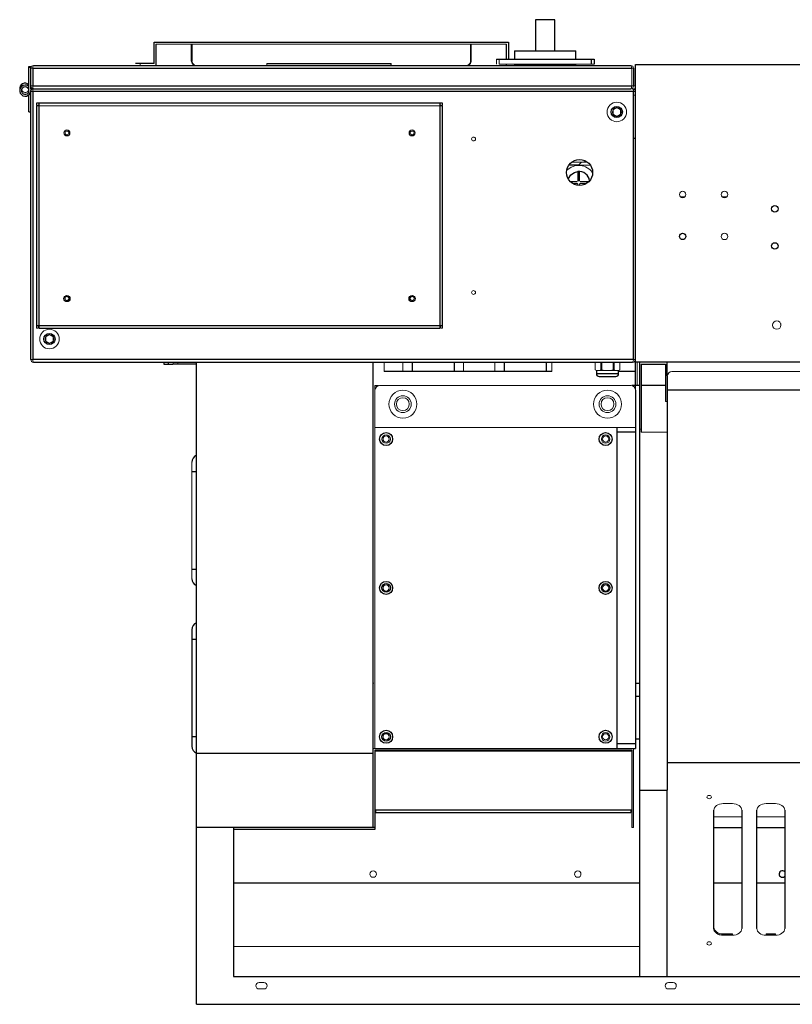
# Model space of a CAD drawing. Header units: millimetres. Extents: x -322 to 1770, y -283 to 928.
# Tile 1 of 2: x -322 to 509, y -130 to 928. Entities that reach past the tile are written whole.
import ezdxf

# ---------------------------------------------------------------- set-up
doc = ezdxf.new("R2010")
doc.units = ezdxf.units.MM

msp = doc.modelspace()

# ---------------------------------------------------------------- linework, layer by layer
at = {"color": 7, "linetype": 'Continuous', "lineweight": 25}
for p, q in [((253.5, 928.2), (232.5, 928.2)), ((232.5, 928.2), (232.5, 894.7)), ((253.5, 894.7), (253.5, 928.2)), ((-177.5, 881), (-177.5, 904)), ((-177.5, 904), (203.5, 904)), ((-175.5, 902), (-175.5, 879)), ((-137.5, 902), (-137.5, 884)), ((-136.8, 902), (-136.8, 884)), ((163.5, 884), (163.5, 902)), ((201.5, 885.9), (201.5, 902)), ((203.5, 904), (203.5, 885.9)), ((210, 894.7), (210, 885.9)), ((210, 894.7), (276, 894.7)), ((276, 885.9), (276, 894.7)), ((-307, 879), (335, 879)), ((-177.5, 881), (-197.5, 881)), ((-56.1, 881), (77.3, 881)), ((77.3, 879), (77.3, 881)), ((190.5, 885.9), (295.5, 885.9)), ((201.5, 879), (201.5, 880.4)), ((210, 880.4), (210, 879.6)), ((276, 879.6), (276, 880.4)), ((292.5, 885.9), (292.5, 880.4)), ((295.5, 885.9), (295.5, 880.4)), ((340, 531.2), (340, 880)), ((340, 880), (1265.7, 880)), ((-312, 878), (-310, 878)), ((-312, 877.4), (-312, 878)), ((-312, 877), (-310, 877)), ((-312, 852), (-312, 877)), ((-310, 854), (-310, 876)), ((-308, 876), (-308, 857)), ((-308, 876), (336, 876)), ((338, 876), (338, 857)), ((-312, 829), (-312, 847.6)), ((-310, 853), (-310.2, 851.7)), ((-310, 563), (-310, 851)), ((-308, 857), (336, 857)), ((338, 851), (-308, 851)), ((-308, 851), (-308, 563)), ((-307, 854), (335, 854)), ((338, 563), (338, 851)), ((132.6, 838.5), (-303.8, 838.5)), ((-301, 596.5), (-301, 838.5)), ((129.8, 838.5), (129.8, 596.5)), ((-312, 829), (-310, 829)), ((-303.8, 835.7), (-303.8, 596.5)), ((132.6, 596.5), (132.6, 835.7)), ((338, 801), (340, 801)), ((268.7, 772.2), (279.2, 772.2)), ((278, 765), (278, 754.5)), ((279, 771.5), (279, 772)), ((280, 754.5), (280, 765)), ((277.5, 754), (270.2, 754)), ((289.8, 754), (280.5, 754)), ((388.6, 737.7), (393, 737.7)), ((433.6, 737.7), (438, 737.7)), ((132.6, 599.3), (-303.8, 599.3)), ((-301, 596.5), (129.8, 596.5)), ((338, 563), (-308, 563)), ((-307, 560), (337, 560)), ((-167, 560), (-167, 558)), ((-167, 558), (-157.3, 558)), ((-162, 558), (-162, 560)), ((-132, 558), (-157, 558)), ((-132, -130), (-132, 560)), ((58, 60), (58, 560)), ((100, 560), (100, 550)), ((145, 560), (145, 550)), ((198.9, 560), (198.9, 550)), ((243.9, 560), (243.9, 550)), ((298.1, 551), (298.1, 547.6)), ((305.6, 551.5), (305.6, 551)), ((314.4, 551), (314.4, 551.5)), ((321.9, 547.6), (321.9, 551)), ((1110, 560), (340, 560)), ((344.3, 560), (344.3, -100)), ((346.3, 558), (346.3, 485)), ((346.3, 558), (372.3, 558)), ((372.3, 558), (372.3, 518)), ((374.3, 545.4), (374.3, 560)), ((250, 550), (70, 550)), ((321.9, 547.6), (298.1, 547.6)), ((300.9, 544.7), (319.1, 544.7)), ((340, 550), (321.9, 550)), ((374.3, 545), (374.3, 100.3)), ((60, 535), (63.9, 535)), ((344.3, 535), (336.1, 535)), ((340, 530), (340, 145)), ((372.3, 535), (346.3, 535)), ((874.3, 530), (374.3, 530)), ((320, 490), (320, 145)), ((340, 485), (320, 485)), ((-132, 442.1), (-137, 442.1)), ((-132, 337.4), (-137, 337.4)), ((-137, 272.6), (-137, 147.4)), ((-132, 262.1), (-137, 262.1)), ((340, 215), (344.3, 215)), ((344.3, 200.7), (340, 200.7)), ((-132, 157.4), (-137, 157.4)), ((340, 150), (320, 150)), ((344.3, 155), (340, 155)), ((-132, 140), (58, 140)), ((60, 145), (340, 145)), ((60, 143), (336, 143)), ((60, 143), (60, 60)), ((336, 142), (60, 142)), ((336, 143), (336, 60)), ((374.3, 130), (874.3, 130)), ((344.3, 100), (374.3, 100)), ((374.3, -100), (374.3, 100)), ((60, 79), (336, 79)), ((60.6, 78), (60, 78)), ((61, 76), (335, 76)), ((424.3, -48.6), (424.3, 78.6)), ((454.3, 78.6), (454.3, -48.6)), ((470.6, -48.6), (470.6, 78.6)), ((500.6, 78.6), (500.6, -48.6)), ((60, 60), (-132, 60)), ((-92, 60), (-92, -100)), ((60, 58), (-92, 58)), ((60, 59.6), (60, 58)), ((424.3, 60), (454.3, 60)), ((470.6, 60), (500.6, 60)), ((-92, 0.5), (344.3, 0.5)), ((424.3, 0.5), (454.3, 0.5)), ((470.6, 0.5), (500.6, 0.5)), ((434.3, -54.3), (434.3, -55.7)), ((444.3, -55.7), (434.3, -55.7)), ((490.6, -55.7), (480.6, -55.7)), ((-92, -100), (344, -100)), ((344.3, -100), (874.3, -100)), ((-132, -130), (1768, -130))]:
    msp.add_line(p, q, dxfattribs=at)
at = {"color": 142, "linetype": 'Continuous', "lineweight": 18, "true_color": 0x0080c0}
for p, q in [((201.5, 902), (-175.5, 902)), ((162.8, 884), (162.8, 902)), ((-192.5, 879), (-192.5, 881)), ((-136.8, 884), (-137.5, 884)), ((-56.1, 881), (-56.1, 879)), ((163.5, 884), (162.8, 884)), ((190.5, 880.4), (190.5, 885.9)), ((193.5, 885.9), (193.5, 880.4)), ((193.5, 880.4), (295.5, 880.4)), ((210, 879.6), (276, 879.6)), ((218.5, 879.6), (218.5, 879)), ((223.5, 879), (223.5, 879.6)), ((-310, 878), (-310, 877.4)), ((-310, 876), (-308, 876)), ((336, 857), (336, 876)), ((336, 876), (338, 876)), ((340, 857.2), (338.3, 857.2)), ((-312.5, 856.9), (-312.5, 853.9)), ((-312.5, 850.2), (-312.5, 852.1)), ((-308, 857), (-310, 857)), ((-308.1, 854), (-310, 854)), ((-310, 853.6), (-310, 851.4)), ((-310, 851), (-308, 851)), ((338, 857), (336, 857)), ((340, 854), (336.1, 854)), ((338, 851), (340, 851)), ((340, 847), (338, 847)), ((-303.8, 838.5), (-303.8, 836.5)), ((-303.8, 836.5), (-301, 836.5)), ((129.8, 836.5), (132.6, 836.5)), ((132.6, 836.5), (132.6, 838.5)), ((-303.8, 835.7), (132.6, 835.7)), ((320, 833.6), (316, 831.3)), ((316, 831.3), (316, 826.7)), ((316, 826.7), (320, 824.4)), ((324, 831.3), (320, 833.6)), ((320, 824.4), (324, 826.7)), ((324, 826.7), (324, 831.3)), ((288.6, 775), (271.4, 775)), ((272.4, 775.8), (275, 775)), ((282, 775), (279.2, 772.2)), ((279.5, 772), (291.5, 772)), ((272.9, 752), (277.5, 752)), ((278, 751.5), (278, 750.2)), ((280, 750), (280, 751.5)), ((280.5, 752), (287.1, 752)), ((394, 741.6), (394.2, 740.3)), ((439, 741.6), (439.3, 740.3)), ((439, 696.6), (439.3, 695.3)), ((-303.8, 596.5), (-301.8, 596.5)), ((-301.8, 596.5), (-301.8, 599.3)), ((130.6, 599.3), (130.6, 596.5)), ((130.6, 596.5), (132.6, 596.5)), ((496.2, 601.7), (496.5, 600)), ((-290, 589.6), (-294, 587.3)), ((-294, 587.3), (-294, 582.7)), ((-294, 582.7), (-290, 580.4)), ((-286, 587.3), (-290, 589.6)), ((-290, 580.4), (-286, 582.7)), ((-286, 582.7), (-286, 587.3)), ((-308, 563), (-310, 563)), ((340, 563), (338, 563)), ((-157, 560), (-157, 558)), ((-152, 560), (-152, 558)), ((70, 550), (70, 560)), ((90, 560), (90, 550)), ((155, 550), (155, 560)), ((188.9, 560), (188.9, 550)), ((250, 560), (250, 550)), ((296.7, 560), (296.7, 551.9)), ((321.9, 551), (298.1, 551)), ((302.7, 551.9), (302.7, 560)), ((304, 560), (304, 551.9)), ((316, 551.9), (316, 560)), ((317.3, 560), (317.3, 551.9)), ((323.3, 551.9), (323.3, 560)), ((342, 535), (342, 560)), ((379.3, 550), (869.3, 550)), ((60, 535), (60, 145)), ((65, 535), (335, 535)), ((372.3, 518), (374.3, 518)), ((340, 490), (60, 490)), ((346.3, 488), (344.3, 488)), ((374.3, 485), (346.3, 485)), ((-137, 452.6), (-137, 327.4)), ((58, 215), (58.9, 215)), ((58, 145), (59.6, 145)), ((338, 145), (338, 60)), ((434.3, 85.7), (444.3, 85.7)), ((480.6, 85.7), (490.6, 85.7)), ((61, 79), (61, 76)), ((335, 76), (335, 79)), ((336, 78), (335.4, 78)), ((454.3, 71.6), (424.3, 71.6)), ((500.6, 71.6), (470.6, 71.6)), ((338, 60), (336, 60)), ((58, 6.5), (59.3, 6.8)), ((278, 6.5), (279.3, 6.8)), ((444.3, -54.3), (434.3, -54.3)), ((444.3, -55.7), (444.3, -54.3)), ((490.6, -54.3), (480.6, -54.3)), ((480.6, -54.3), (480.6, -55.7)), ((490.6, -55.7), (490.6, -54.3)), ((-92, -68), (344.3, -68)), ((-64.5, -106.5), (-59.5, -106.5)), ((-59.5, -113.5), (-64.5, -113.5)), ((375.5, -106.5), (380.5, -106.5)), ((380.5, -113.5), (375.5, -113.5))]:
    msp.add_line(p, q, dxfattribs=at)
at = {"color": 7, "linetype": 'Continuous', "lineweight": 25, "flags": 128}
for points in [[(-320, 853.5), (-320, 853.4), (-319.9, 852.6)], [(-312.5, 851.2), (-312.3, 851.6), (-312, 853)], [(267.8, 757.2), (267.9, 757.6), (270.5, 761.5), (274.4, 764.1), (278, 765)], [(434.3, -55.7), (432.4, -55.6), (430.5, -55.2), (428.8, -54.5), (427.3, -53.6), (426, -52.6), (425.1, -51.3), (424.5, -50), (424.3, -48.6)]]:
    msp.add_lwpolyline(points, dxfattribs=at)
at = {"color": 142, "linetype": 'Continuous', "lineweight": 18, "true_color": 0x0080c0, "flags": 128}
for points in [[(-312.5, 855.8), (-312.3, 855.4), (-312, 854)], [(-308, 857), (-308, 856.4), (-307.9, 855.9), (-307.8, 855.3), (-307.7, 854.9), (-307.4, 854.2), (-307, 854)], [(-307, 854), (-307.4, 853.8), (-307.7, 853.1), (-307.8, 852.7), (-307.9, 852.1), (-308, 851.6), (-308, 851)], [(335, 854), (335.4, 854.2), (335.7, 854.9), (335.8, 855.3), (335.9, 855.9), (336, 856.4), (336, 857)], [(338, 851), (338, 851.6), (337.9, 852.1), (337.8, 852.7), (337.7, 853.1), (337.4, 853.8), (337, 854)], [(283, 775), (286.1, 775.9), (286.7, 776.2)], [(296.7, 551.9), (298.1, 551.2), (299.7, 551)], [(299.7, 551), (301.2, 551.2), (302.7, 551.9)], [(304, 551.9), (307, 551.2), (310, 551)], [(310, 551), (313, 551.2), (316, 551.9)], [(317.3, 551.9), (318.8, 551.2), (320.3, 551)], [(320.3, 551), (321.9, 551.2), (323.3, 551.9)], [(421.8, 92.8), (421.6, 92.1), (421.1, 91.5), (420.3, 91.1), (419.3, 91), (418.4, 91.1), (417.6, 91.5), (417, 92.1), (416.8, 92.8), (417, 93.5), (417.6, 94), (418.4, 94.4), (419.3, 94.5), (420.3, 94.4), (421.1, 94), (421.6, 93.5), (421.8, 92.8)], [(424.3, 78.6), (424.5, 80), (425.1, 81.3), (426, 82.6), (427.3, 83.6), (428.8, 84.5), (430.5, 85.2), (432.4, 85.6), (434.3, 85.7)], [(444.3, 85.7), (446.3, 85.6), (448.2, 85.2), (449.9, 84.5), (451.4, 83.6), (452.6, 82.6), (453.6, 81.3), (454.1, 80), (454.3, 78.6)], [(470.6, 78.6), (470.8, 80), (471.3, 81.3), (472.3, 82.6), (473.5, 83.6), (475, 84.5), (476.7, 85.2), (478.6, 85.6), (480.6, 85.7)], [(490.6, 85.7), (492.5, 85.6), (494.4, 85.2), (496.1, 84.5), (497.6, 83.6), (498.9, 82.6), (499.8, 81.3), (500.4, 80), (500.6, 78.6)], [(424.3, -47.2), (424.5, -48.6), (425.1, -49.9), (426, -51.2), (427.3, -52.2), (428.8, -53.1), (430.5, -53.8), (432.4, -54.2), (434.3, -54.3)], [(454.3, -48.6), (454.1, -50), (453.6, -51.3), (452.6, -52.6), (451.4, -53.6), (449.9, -54.5), (448.2, -55.2), (446.3, -55.6), (444.3, -55.7)], [(480.6, -55.7), (478.6, -55.6), (476.7, -55.2), (475, -54.5), (473.5, -53.6), (472.3, -52.6), (471.3, -51.3), (470.8, -50), (470.6, -48.6)], [(500.6, -48.6), (500.4, -50), (499.8, -51.3), (498.9, -52.6), (497.6, -53.6), (496.1, -54.5), (494.4, -55.2), (492.5, -55.6), (490.6, -55.7)], [(421.8, -64.5), (421.6, -65.2), (421.1, -65.8), (420.3, -66.2), (419.3, -66.3), (418.4, -66.2), (417.6, -65.8), (417, -65.2), (416.8, -64.5), (417, -63.9), (417.6, -63.3), (418.4, -62.9), (419.3, -62.8), (420.3, -62.9), (421.1, -63.3), (421.6, -63.9), (421.8, -64.5)]]:
    msp.add_lwpolyline(points, dxfattribs=at)
at = {"color": 142, "linetype": 'Continuous', "lineweight": 18, "true_color": 0x0080c0}
for centre, radius in [((320, 829), 10.5), ((-271.2, 806.5), 3.25), ((-271.2, 806.5), 2.07), ((99.9, 806.5), 3.25), ((99.9, 806.5), 2.07), ((166, 800), 2.07), ((390.8, 740.3), 3.45), ((435.8, 740.3), 3.45), ((435.8, 695.3), 3.45), ((166, 635), 2.07), ((-271.2, 628.5), 2.07), ((99.9, 628.5), 2.07), ((492, 600), 4.5), ((-290, 585), 10.5), ((90, 515), 15), ((310, 515), 15), ((90, 515), 9), ((90, 515), 6.92), ((310, 515), 9), ((310, 515), 6.92), ((72, 477.5), 4.6), ((72, 477.5), 3.32), ((308, 477.5), 4.6), ((308, 477.5), 3.32), ((72, 317.5), 3.32), ((308, 317.5), 3.32), ((72, 157.5), 3.32), ((308, 157.5), 4.6), ((308, 157.5), 3.32), ((58, 10), 3.5), ((278, 10), 3.5)]:
    msp.add_circle(centre, radius, dxfattribs=at)
at = {"color": 7, "linetype": 'Continuous', "lineweight": 25}
for centre, radius in [((320, 829), 6), ((280, 764), 14), ((490, 725), 3.5), ((390.8, 695.3), 3.45), ((490, 685), 3.5), ((-271.2, 628.5), 3.25), ((99.9, 628.5), 3.25), ((-290, 585), 6), ((72, 477.5), 7), ((308, 477.5), 7), ((72, 317.5), 7), ((72, 317.5), 4.6), ((308, 317.5), 7), ((308, 317.5), 4.6), ((72, 157.5), 7), ((72, 157.5), 4.6), ((308, 157.5), 7)]:
    msp.add_circle(centre, radius, dxfattribs=at)
at = {"color": 142, "linetype": 'Continuous', "lineweight": 18, "true_color": 0x0080c0}
for centre, radius, start, end in [((-307, 876), 3, 90, 180), ((-302.1, 875.7), 5.91, 146.1049, 177.1225), ((-132.4, 884.1), 5.12, 181.2861, 271.7323), ((-131.7, 884.1), 5.12, 181.2861, 271.7323), ((157.7, 884.1), 5.12, 268.2677, 358.7139), ((158.4, 884.1), 5.12, 268.2677, 358.7139), ((330.1, 875.7), 5.91, 2.8775, 33.8951), ((335, 876), 3, 360, 90), ((-316, 853.9), 3.92, 192.694, 332.7009), ((-307, 857), 3, 180, 270), ((-307, 851), 3, 90, 180), ((335, 857), 3, 301.3268, 0), ((337, 851), 3, 0, 90), ((320, 829), 4.62, 330, 270), ((320, 829), 4.62, 270, 330), ((279, 753.2), 18.3, 35.3025, 134.1302), ((277.5, 751.5), 0.5, 0, 90), ((280.5, 751.5), 0.5, 90, 180), ((-290, 585), 4.62, 30, 330), ((-290, 585), 4.62, 330, 30), ((-307, 563), 3, 180, 270), ((-302.1, 563.3), 5.91, 182.8775, 213.8951), ((332.1, 563.3), 5.91, 326.1049, 357.1225), ((337, 563), 3, 270, 0), ((379.3, 545), 5, 90, 180), ((65, 530), 5, 90, 180), ((335, 530), 5, 360, 90), ((61, 75), 1, 90, 180), ((-64.5, -110), 3.5, 90, 270), ((-59.5, -110), 3.5, 270, 90), ((375.5, -110), 3.5, 90, 270), ((380.5, -110), 3.5, 270, 90)]:
    msp.add_arc(centre, radius, start, end, dxfattribs=at)
at = {"color": 7, "linetype": 'Continuous', "lineweight": 25}
for centre, radius, start, end in [((-316.1, 854.1), 5.91, 46.3666, 190.5325), ((-316, 852), 6, 54.3147, 0), ((-316, 852), 4, 28.955, 360), ((279.2, 753.4), 11.7, 8.459, 95.741), ((300.9, 547.6), 2.83, 180, 270), ((319.1, 547.6), 2.83, 270, 0), ((-129, 452.6), 8, 112.0435, 180.0173), ((-129, 327.4), 8, 180, 247.9757), ((-129, 272.6), 8, 112.0435, 180.0173), ((-129, 147.4), 8, 180, 247.9757), ((498, 10), 3.49, 41.9063, 270.3567), ((498.2, 9.4), 2.94, 265.7043, 323.407)]:
    msp.add_arc(centre, radius, start, end, dxfattribs=at)

doc.saveas('drawing.dxf')
